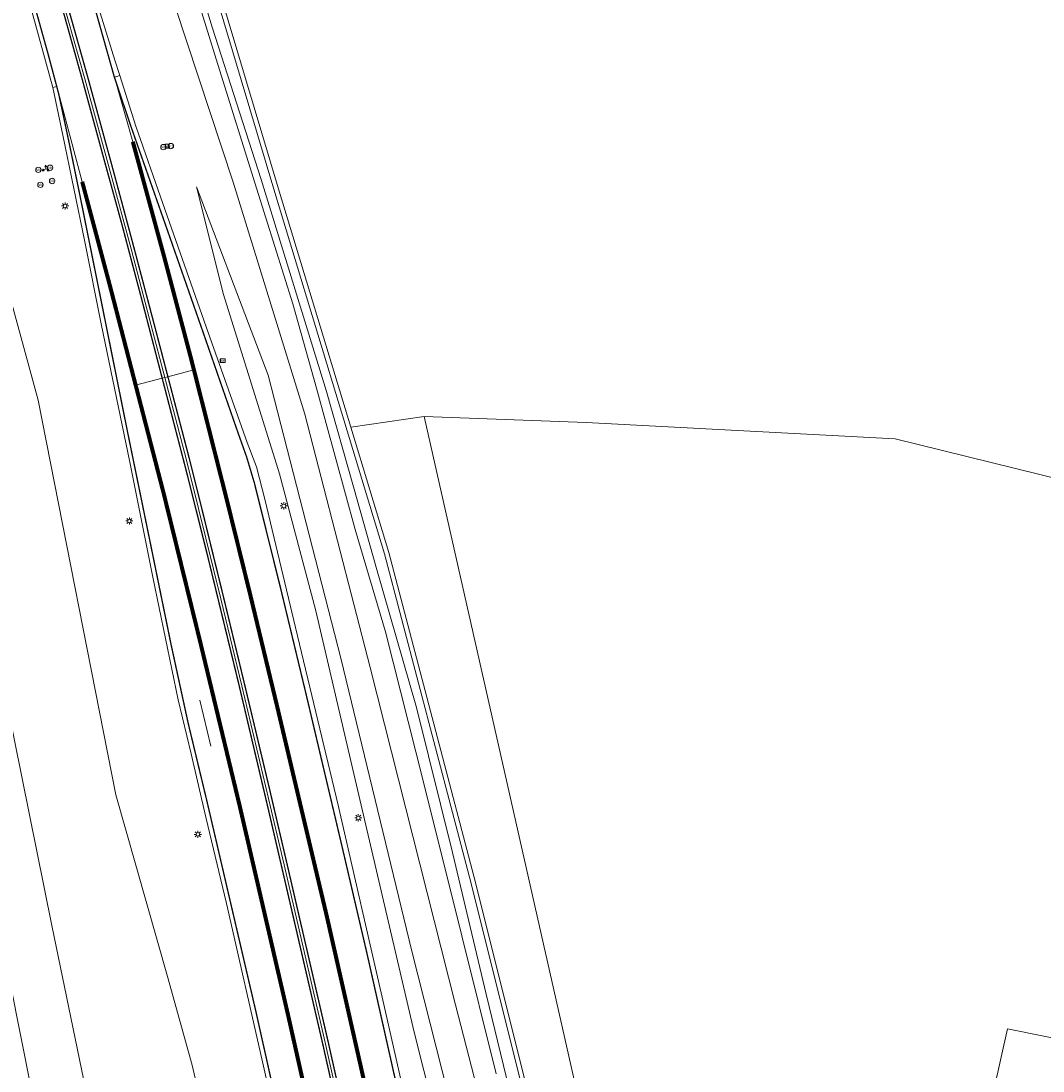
# Model space of a CAD drawing. Header units: metres. Extents: x 168032 to 180145, y 382923 to 399665.
# Tile 110 of 256: x 177784 to 177898, y 387571 to 387688. Entities that reach past the tile are written whole.
import ezdxf
from ezdxf.enums import TextEntityAlignment as Align

# ---------------------------------------------------------------- set-up
doc = ezdxf.new("R2010")
doc.units = ezdxf.units.M
doc.linetypes.add('VW-1-3_STREEP', pattern=[4, 1, -3])
doc.linetypes.add('VW-3-3_STREEP', pattern=[6, 3, -3])
doc.layers.get('0').update_dxf_attribs({"color": 8, "lineweight": 18})
for name, color, linetype, lineweight in [('B-WE-GR-BEPLANTING_CULTUUR_BOSPLANTSOEN-GV', 8, 'Continuous', 18), ('B-WE-GR-BOS_LOOF-GV', 8, 'Continuous', 18), ('B-WE-IE-MEUBILAIR_WEGMEUBILAIR-S', 8, 'Continuous', 25), ('B-WE-IE-MEUBILAIR_WEGMEUBILAIR_PAAL-S', 8, 'Continuous', 18), ('B-WE-IE-MEUBILAIR_WEGMEUBILAIR_VERKEERSBORD-S', 8, 'Continuous', 18), ('B-WE-KL-ET_LS_OV_LICHTMAST-S', 8, 'Continuous', 18), ('B-WE-OG-TERREIN_CULTUURSCHEIDING-GV', 8, 'Continuous', 18), ('B-WE-OG-WATER_SLOOT-GV', 8, 'Continuous', 18), ('B-WE-OG-WEG-GV', 8, 'Continuous', 18), ('B-WE-VH-VERHARDING_ASFALT-GV', 8, 'Continuous', 18), ('B-WE-VW-MARKERING_LANGS_STREEP_13_045-G', 8, 'VW-1-3_STREEP', 50), ('B-WE-VW-MARKERING_LANGS_STREEP_33-G', 8, 'VW-3-3_STREEP', 13), ('B-WE-VW-MARKERING_LANGS_STREEP_DOORGETROKKEN_3X015-G', 8, 'Continuous', 13), ('B-WE-VW-MARKERING_PICTOGRAM-G', 8, 'Continuous', 18)]:
    doc.layers.add(name, color=color, linetype=linetype, lineweight=lineweight)
doc.styles.add('NLCS-ISO', font='NLCS-ISO.ttf')

# ---------------------------------------------------------------- blocks, each defined once
blk = doc.blocks.new('SIE-WEG_VERKEERSBORD_WEGWIJZER-SO')
at = {"linetype": 'ByBlock', "lineweight": 18}
h = blk.add_hatch(color=0, dxfattribs=at)
h.dxf.hatch_style = 1
h.paths.add_polyline_path([(0.5, 1), (0, 2), (-0.5, 1)])
h = blk.add_hatch(color=0, dxfattribs=at)
h.dxf.hatch_style = 1
h.paths.add_polyline_path([(-1.38, -0.22), (-2, -1.15), (-0.88, -1.09)])
h = blk.add_hatch(color=0, dxfattribs=at)
h.dxf.hatch_style = 1
h.paths.add_polyline_path([(1.38, -0.22), (2, -1.15), (0.88, -1.09)])
at = {"color": 0, "linetype": 'ByBlock', "lineweight": 18}
for points in [[(-1.13, -0.65), (0, 0)], [(0, 1), (0, 0)], [(1.13, -0.65), (0, 0)]]:
    blk.add_lwpolyline(points, dxfattribs=at)
for points in [[(0.5, 1), (0, 2), (-0.5, 1)], [(-1.38, -0.22), (-2, -1.15), (-0.88, -1.09)], [(1.38, -0.22), (2, -1.15), (0.88, -1.09)]]:
    blk.add_lwpolyline(points, close=True, dxfattribs=at)
blk = doc.blocks.new('SIE-WEG_VERKEERSBORD-SO')
at = {"color": 0, "linetype": 'ByBlock', "lineweight": 18}
blk.add_lwpolyline([(-1.125, -1.125), (1.125, -1.125), (1.125, 1.125), (-1.125, 1.125)], close=True, dxfattribs=at)
at = {"color": 0, "linetype": 'ByBlock', "lineweight": 18, "style": 'NLCS-ISO'}
blk.add_text('vb', height=1.5, dxfattribs=at).set_placement((0, 0), align=Align.MIDDLE_CENTER)
blk = doc.blocks.new('SKL-ET_OV_LICHTMAST-SO')
at = {"color": 0, "linetype": 'ByBlock', "lineweight": 18}
for points in [[(-1.25, 0), (-2, 0)], [(-1.41, 1.41), (-0.88, 0.88)], [(0, 2), (0, 1.25)], [(0.88, 0.88), (1.41, 1.41)], [(2, 0), (1.25, 0)], [(-1.41, -1.41), (-0.88, -0.88)], [(0, -1.25), (0, -2)], [(0.88, -0.88), (1.41, -1.41)]]:
    blk.add_lwpolyline(points, dxfattribs=at)
blk.add_circle((0, 0), 1, dxfattribs=at)
blk = doc.blocks.new('SIE-WEG_PAAL_HECTOMETERPAAL-SO')
at = {"color": 0, "linetype": 'ByBlock', "lineweight": 18}
blk.add_lwpolyline([(-1.44375, -0.94375), (1.44375, -0.94375), (1.44375, 0.94375), (-1.44375, 0.94375)], close=True, dxfattribs=at)
at = {"color": 0, "linetype": 'ByBlock', "lineweight": 18, "style": 'NLCS-ISO'}
blk.add_text('hm', height=1.5, dxfattribs=at).set_placement((0, 0), align=Align.MIDDLE_CENTER)
at = {"style": 'NLCS-ISO'}
blk.add_attdef('WAARDE', (2.13125, -1.69375), '', height=1.5, dxfattribs=at)
blk = doc.blocks.new('SIE-WEG_PAAL_VERKEERSBORD-SO')
at = {"color": 0, "linetype": 'ByBlock', "lineweight": 18}
blk.add_circle((0, 0), 1.5, dxfattribs=at)
at = {"color": 0, "linetype": 'ByBlock', "lineweight": 18, "style": 'NLCS-ISO'}
blk.add_text('vb', height=1.5, dxfattribs=at).set_placement((0, 0.13), align=Align.MIDDLE_CENTER)

msp = doc.modelspace()

# ---------------------------------------------------------------- linework, layer by layer
at = {"layer": 'B-WE-GR-BEPLANTING_CULTUUR_BOSPLANTSOEN-GV', "flags": 128}
for points in [[(177769.372, 387811.819), (177778.3, 387784.011), (177786.247, 387757.865), (177812.829, 387668.913), (177820.852, 387642.548), (177829.058, 387643.74), (177847.182, 387643.078), (177881.71, 387641.226), (177900.628, 387636.596)], [(177750.277, 387740.862), (177765.388, 387685.508), (177771.384, 387663.541), (177779.052, 387628.193), (177787.404, 387586.838), (177794.273, 387553.658), (177801.057, 387519.671), (177804.045, 387504.231), (177808.196, 387497.272), (177810.07, 387494.855), (177813.787, 387492.34), (177816.021, 387493.308), (177816.69, 387494.367), (177817.17, 387496.267), (177816.684, 387502.817), (177811.36, 387535.515), (177803.093, 387571.242), (177800.358, 387581.153), (177794.563, 387601.455), (177785.887, 387645.552), (177757.624, 387748.982)]]:
    msp.add_lwpolyline(points, dxfattribs=at)
at = {"layer": 'B-WE-GR-BOS_LOOF-GV', "flags": 128}
msp.add_lwpolyline([(177894.29, 387575.291), (177914.035, 387571.298), (177923.084, 387613.011), (177921.138, 387620.002), (177914.508, 387628.289), (177911.438, 387632.165), (177909.933, 387634.47), (177909.134, 387636.07), (177908.751, 387637.888), (177907.375, 387633.553), (177900.628, 387636.596), (177881.71, 387641.226), (177847.182, 387643.078), (177829.058, 387643.74), (177863.071, 387493.324), (177876.471, 387495.604)], close=True, dxfattribs=at)
at = {"layer": 'B-WE-OG-TERREIN_CULTUURSCHEIDING-GV', "flags": 128}
for points in [[(177753.26, 387710.576), (177761.905, 387678.88), (177767.911, 387654.284), (177772.685, 387630.504), (177779.26, 387597.87), (177788.619, 387550.99), (177798.418, 387502.097), (177799.525, 387495.835), (177799.09, 387494.546), (177799.88, 387492.144), (177799.975, 387492.248), (177806.448, 387487.566), (177807.504, 387486.782), (177807.032, 387488.79), (177804.045, 387504.231), (177801.057, 387519.671), (177794.273, 387553.658), (177787.404, 387586.838), (177779.052, 387628.193), (177771.384, 387663.541), (177765.388, 387685.508), (177750.277, 387740.862)], [(177751.77, 387710.262), (177759.007, 387684.366), (177761.308, 387675.575), (177766.187, 387654.548), (177776.438, 387602.195), (177790.359, 387531.991), (177796.926, 387496.307), (177797.409, 387494.49), (177799.09, 387494.546), (177799.525, 387495.835), (177798.418, 387502.097), (177788.619, 387550.99), (177779.26, 387597.87), (177772.685, 387630.504), (177767.911, 387654.284), (177761.905, 387678.88), (177753.26, 387710.576)], [(177863.071, 387493.324), (177829.058, 387643.74), (177820.852, 387642.548), (177825.117, 387628.534), (177834.589, 387592.362), (177844.945, 387551.127)], [(177914.035, 387571.298), (177894.29, 387575.291), (177876.471, 387495.604)]]:
    msp.add_lwpolyline(points, dxfattribs=at)
at = {"layer": 'B-WE-OG-WATER_SLOOT-GV', "flags": 128}
for points in [[(177844.46, 387551.005), (177834.105, 387592.238), (177824.635, 387628.398), (177812.35, 387668.769), (177785.769, 387757.719)], [(177837.108, 387570.253), (177833.279, 387585.675), (177828.995, 387602.855), (177824.741, 387619.657), (177821.353, 387631.112), (177817.032, 387646.909), (177814.373, 387656.333), (177810.333, 387669.162), (177805.993, 387683.088), (177799.936, 387702.595)], [(177799.936, 387702.595), (177805.993, 387683.088), (177810.333, 387669.162), (177814.373, 387656.333), (177817.032, 387646.909), (177821.353, 387631.112), (177824.741, 387619.657), (177828.995, 387602.855), (177833.279, 387585.675), (177837.108, 387570.253)], [(177800.351, 387703.722), (177805.34, 387687.271), (177810.81, 387670.234), (177818.123, 387646.519), (177821.134, 387635.864), (177823.735, 387626.74), (177828.213, 387611.215), (177832.207, 387594.985), (177835.993, 387579.153), (177841.428, 387556.789)], [(177841.428, 387556.789), (177835.993, 387579.153), (177832.207, 387594.985), (177828.213, 387611.215), (177823.735, 387626.74), (177821.134, 387635.864), (177818.123, 387646.519), (177810.81, 387670.234), (177805.34, 387687.271), (177800.351, 387703.722)], [(177797.316, 387701.324), (177807.698, 387669.927), (177815.715, 387644.003), (177822.998, 387615.682), (177832.571, 387577.96), (177841.421, 387543.638)]]:
    msp.add_lwpolyline(points, dxfattribs=at)
at = {"layer": 'B-WE-OG-WEG-GV', "flags": 128}
for points in [[(177844.945, 387551.127), (177834.589, 387592.362), (177825.117, 387628.534), (177820.852, 387642.548), (177812.829, 387668.913), (177786.247, 387757.865)], [(177785.769, 387757.719), (177812.35, 387668.769), (177824.635, 387628.398), (177834.105, 387592.238), (177844.46, 387551.005)], [(177757.624, 387748.982), (177785.887, 387645.552), (177794.563, 387601.455), (177800.358, 387581.153), (177803.093, 387571.242), (177811.36, 387535.515)], [(177841.421, 387543.638), (177832.571, 387577.96), (177822.998, 387615.682), (177815.715, 387644.003), (177807.698, 387669.927), (177797.316, 387701.324)], [(177815.494, 387551.404), (177811.083, 387571.11), (177806.939, 387589.315), (177804.625, 387598.953), (177803.007, 387606.037), (177801.564, 387612.081), (177798.714, 387625.771), (177796.127, 387638.646), (177792.945, 387654.085), (177791.098, 387663.265), (177788.642, 387675.183), (177787.535, 387680.501), (177784.9, 387690.123)], [(177792.829, 387688.868), (177794.465, 387683.562), (177795.006, 387681.865), (177796.809, 387676.207), (177799.813, 387667.562), (177804.668, 387653.746), (177809.268, 387640.843), (177810.313, 387638.094), (177811.264, 387634.357), (177814.659, 387620.137), (177819.448, 387600.284), (177824.542, 387578.019), (177829.955, 387554.163)], [(177835.162, 387554.409), (177827.673, 387583.986), (177819.722, 387616.706), (177811.622, 387648.361), (177803.591, 387669.395), (177806.614, 387657.387), (177812.86, 387637.334), (177816.925, 387622.011), (177821.09, 387604.284), (177827.952, 387574.933), (177835.536, 387544.775)], [(177835.536, 387544.775), (177827.952, 387574.933), (177821.09, 387604.284), (177816.925, 387622.011), (177812.86, 387637.334), (177806.614, 387657.387), (177803.591, 387669.395), (177811.622, 387648.361), (177819.722, 387616.706), (177827.673, 387583.986), (177835.162, 387554.409)]]:
    msp.add_lwpolyline(points, dxfattribs=at)
at = {"layer": 'B-WE-VH-VERHARDING_ASFALT-GV', "flags": 128}
for points in [[(177784.9, 387690.123), (177787.535, 387680.501), (177787.971, 387680.615), (177790.817, 387669.968), (177793.932, 387658.29), (177796.789, 387647.252), (177799.76, 387648.018), (177800.059, 387648.097), (177798.54, 387653.901), (177796.274, 387662.48), (177793.953, 387671.137), (177791.12, 387681.498), (177788.59, 387690.474)], [(177788.59, 387690.474), (177791.12, 387681.498), (177793.953, 387671.137), (177796.274, 387662.48), (177798.54, 387653.901), (177800.059, 387648.097), (177800.397, 387648.187), (177803.305, 387648.958), (177803.004, 387650.146), (177799.934, 387661.762), (177796.476, 387674.447), (177794.415, 387681.654), (177795.006, 387681.865), (177794.465, 387683.562), (177792.829, 387688.868)], [(177829.955, 387554.163), (177824.542, 387578.019), (177819.448, 387600.284), (177814.659, 387620.137), (177811.264, 387634.357), (177810.313, 387638.094), (177809.268, 387640.843), (177804.668, 387653.746), (177799.813, 387667.562), (177796.809, 387676.207), (177795.006, 387681.865), (177794.415, 387681.654), (177796.476, 387674.447), (177799.934, 387661.762), (177803.004, 387650.146), (177803.305, 387648.958), (177806.931, 387634.638), (177809.575, 387623.936), (177812.601, 387611.379), (177815.393, 387599.568), (177818.158, 387587.911), (177821.698, 387572.268), (177825.033, 387557.486)]]:
    msp.add_lwpolyline(points, dxfattribs=at)
for points in [[(177796.789, 387647.252), (177793.932, 387658.29), (177790.817, 387669.968), (177787.971, 387680.615), (177787.535, 387680.501), (177788.642, 387675.183), (177791.098, 387663.265), (177792.945, 387654.085), (177796.127, 387638.646), (177798.714, 387625.771), (177801.564, 387612.081), (177803.007, 387606.037), (177804.625, 387598.953), (177806.939, 387589.315), (177811.083, 387571.11), (177815.494, 387551.404), (177815.987, 387549.187), (177816.495, 387549.305), (177819.815, 387550.079), (177816.707, 387564.027), (177813.859, 387576.729), (177808.441, 387600.143), (177803.973, 387618.698), (177799.948, 387635.05)], [(177803.305, 387648.958), (177800.397, 387648.187), (177800.059, 387648.097), (177802.438, 387639.003), (177803.827, 387633.447), (177806.307, 387623.341), (177808.653, 387613.622), (177811.357, 387602.291), (177813.38, 387593.636), (177817.976, 387573.758), (177820.293, 387563.41), (177822.851, 387551.824), (177823.068, 387550.837), (177823.409, 387550.917), (177826.331, 387551.598), (177825.033, 387557.486), (177821.698, 387572.268), (177818.158, 387587.911), (177815.393, 387599.568), (177812.601, 387611.379), (177809.575, 387623.936), (177806.931, 387634.638)], [(177800.059, 387648.097), (177799.76, 387648.018), (177796.789, 387647.252), (177799.948, 387635.05), (177803.973, 387618.698), (177808.441, 387600.143), (177813.859, 387576.729), (177816.707, 387564.027), (177819.815, 387550.079), (177822.807, 387550.777), (177823.068, 387550.837), (177822.851, 387551.824), (177820.293, 387563.41), (177817.976, 387573.758), (177813.38, 387593.636), (177811.357, 387602.291), (177808.653, 387613.622), (177806.307, 387623.341), (177803.827, 387633.447), (177802.438, 387639.003)]]:
    msp.add_lwpolyline(points, close=True, dxfattribs=at)
at = {"layer": 'B-WE-VW-MARKERING_LANGS_STREEP_13_045-G', "const_width": 0.45, "flags": 128}
for points in [[(177796.476, 387674.447), (177799.934, 387661.762), (177803.004, 387650.146), (177803.305, 387648.958), (177806.931, 387634.638), (177809.575, 387623.936), (177812.601, 387611.379), (177815.393, 387599.568), (177818.158, 387587.911), (177821.698, 387572.268), (177825.033, 387557.486), (177826.331, 387551.598), (177827.851, 387544.703), (177830.359, 387532.946), (177832.778, 387521.312), (177835.187, 387509.554), (177836.722, 387501.807), (177839.763, 387486.041), (177840.105, 387484.18), (177843.183, 387467.459), (177843.39, 387466.329), (177844.744, 387458.489)], [(177826.086, 387520.915), (177820.832, 387545.516), (177819.815, 387550.079), (177816.707, 387564.027), (177813.859, 387576.729), (177808.441, 387600.143), (177803.973, 387618.698), (177799.948, 387635.05), (177796.789, 387647.252), (177793.932, 387658.29), (177790.817, 387669.968)]]:
    msp.add_lwpolyline(points, dxfattribs=at)
at = {"layer": 'B-WE-VW-MARKERING_LANGS_STREEP_33-G', "const_width": 0.15, "flags": 128}
for points in [[(177298.515, 388828.424), (177296.837, 388827.393), (177295.849, 388826.669), (177294.466, 388825.604), (177293.455, 388824.606), (177292.118, 388823.146), (177291.33, 388822.198), (177290.055, 388820.358), (177289.159, 388818.773), (177288.345, 388817.202), (177287.395, 388814.736), (177286.691, 388812.224), (177286.28, 388809.374), (177286.061, 388806.39), (177285.766, 388803.352), (177285.281, 388800.48), (177284.522, 388797.505), (177284.041, 388795.856), (177283.65, 388794.663), (177282.507, 388791.768), (177281.655, 388789.911), (177280.8, 388788.289), (177279.648, 388786.233), (177278.533, 388784.498), (177277.116, 388782.465), (177276.192, 388781.322), (177275.237, 388780.194), (177274.369, 388779.233), (177272.309, 388777.157), (177271.3, 388776.224), (177270.165, 388775.007), (177268.002, 388772.992), (177266.881, 388771.758), (177266.151, 388770.609), (177265.551, 388769.52), (177264.814, 388767.865), (177264.437, 388766.723), (177264.182, 388765.201), (177263.999, 388763.459), (177263.912, 388762.164), (177264.085, 388760.489), (177264.283, 388759.33), (177264.504, 388758.341), (177265.288, 388754.916), (177267.108, 388747.637), (177269.384, 388739.13), (177270.897, 388733.363), (177273.052, 388724.638), (177276.88, 388710.01), (177278.366, 388704.302), (177279.931, 388698.553), (177281.765, 388692.815), (177284.924, 388684.565), (177287.237, 388679.281), (177289.483, 388674.64), (177291.411, 388670.982), (177292.805, 388668.476), (177295.441, 388664.072), (177299.1, 388658.338), (177302.115, 388653.964), (177305.803, 388648.986), (177308.018, 388646.12), (177313.621, 388639.279), (177317.385, 388634.917), (177323.462, 388628.154), (177327.557, 388623.789), (177331.711, 388619.44), (177335.942, 388615.135), (177340.217, 388610.94), (177346.647, 388604.819), (177353.264, 388598.688), (177359.852, 388592.695), (177362.185, 388590.571), (177366.618, 388586.623), (177384.44, 388570.458), (177393.28, 388562.363), (177397.268, 388558.542), (177406.266, 388549.922), (177410.454, 388545.68), (177414.678, 388541.266), (177418.734, 388536.881), (177426.644, 388527.886), (177432.287, 388521.114), (177437.969, 388513.834), (177442.293, 388507.99), (177446.076, 388502.598), (177448.894, 388498.372), (177451.586, 388494.197), (177454.786, 388489.066), (177457.896, 388483.861), (177460.895, 388478.628), (177464.174, 388472.691), (177467.993, 388465.602), (177472.179, 388457.48), (177476.145, 388449.544), (177480.776, 388439.868), (177482.695, 388435.857), (177489.006, 388422.403), (177495.351, 388408.788), (177500.479, 388397.853), (177504.099, 388390.058), (177508.053, 388381.544), (177515.69, 388365.142), (177523.205, 388348.952), (177530.844, 388332.464), (177537.048, 388319.105), (177542.513, 388307.327), (177543.471, 388305.26), (177551.032, 388289.002), (177557.304, 388275.48), (177563.729, 388261.758), (177571.377, 388245.305), (177578.341, 388230.404), (177578.987, 388229.023), (177582.545, 388221.326), (177587.743, 388210.08), (177590.948, 388203.172), (177594.046, 388196.496), (177601.761, 388179.967), (177614.387, 388152.731), (177624.471, 388130.963), (177630.488, 388117.974), (177634.555, 388109.195), (177644.653, 388087.324), (177654.7, 388065.514), (177664.583, 388043.773), (177672.003, 388026.94), (177675.439, 388019.144), (177682.546, 388002.572), (177690.793, 387983.063), (177697.564, 387966.52), (177704.375, 387949.668), (177710.443, 387934.471), (177710.994, 387933.092), (177717.588, 387916.148), (177723.912, 387899.292), (177730.156, 387882.296), (177736.293, 387865.366), (177742.345, 387848.511), (177745.039, 387840.678), (177748.238, 387831.375), (177754.036, 387814.295), (177759.597, 387797.451), (177765.149, 387780.089), (177771.423, 387760.222), (177775.928, 387745.302), (177778.409, 387737.084), (177783.49, 387719.885), (177785.161, 387714.156), (177789.365, 387699.562), (177792.798, 387687.389), (177794.415, 387681.654), (177796.335, 387675.96), (177800.327, 387664.6), (177804.324, 387653.175), (177806.247, 387647.637), (177808.234, 387641.929), (177809.204, 387639.207), (177810.075, 387636.284), (177813.006, 387624.512), (177815.813, 387612.851), (177819.927, 387595.428), (177822.667, 387583.675), (177826.562, 387566.332), (177829.182, 387554.552), (177829.659, 387552.374), (177833.05, 387536.878), (177839.061, 387507.859), (177842.512, 387490.277), (177843.605, 387484.317), (177846.666, 387467.635), (177846.84, 387466.685), (177850.136, 387448.94), (177853.494, 387431.241), (177856.866, 387413.507), (177859.147, 387401.802), (177862.637, 387383.917), (177865.061, 387372.406), (177867.688, 387360.836), (177869.818, 387352.296), (177872.57, 387342.229), (177874.298, 387336.378), (177876.092, 387330.712), (177877.564, 387326.285), (177880.606, 387318.08), (177884.543, 387308.22), (177889.515, 387296.984), (177893.198, 387289.292), (177895.916, 387283.968), (177898.752, 387278.618), (177901.804, 387273.376), (177904.767, 387268.362), (177910.069, 387260.113), (177914.781, 387253.294), (177920.636, 387245.289), (177927.498, 387236.499), (177933.392, 387229.781), (177939.639, 387223.022), (177947.983, 387214.699), (177952.702, 387210.344), (177958.06, 387205.527), (177962.678, 387201.536), (177966.995, 387197.854), (177970.427, 387194.996), (177974.258, 387191.846), (177976.062, 387190.363), (177982.104, 387185.593), (177988.848, 387180.212), (177994.731, 387175.538), (178002.234, 387169.131), (178005.103, 387166.643), (178009.872, 387162.266), (178014.909, 387157.525), (178018.791, 387153.655), (178023.405, 387148.729), (178026.709, 387144.978), (178031.825, 387138.61), (178034.244, 387135.539), (178036.599, 387132.712), (178041.165, 387126.319), (178043.503, 387122.671), (178044.734, 387120.681), (178047.849, 387115.646), (178054.405, 387103.507), (178059.127, 387093.526), (178063.791, 387081.791), (178067.012, 387072.223), (178069.085, 387064.958), (178071.811, 387053.381), (178073.21, 387045.944), (178074.092, 387040.228), (178075.39, 387027.665), (178075.475, 387025.798), (178075.806, 387018.469), (178075.762, 387006.456), (178075.039, 386994.071), (178073.72, 386980.571), (178072.374, 386968.241), (178071.35, 386959.351), (178070.005, 386947.582), (178069.595, 386944.44), (178069.478, 386942.825), (178069.47, 386941.583), (178069.498, 386940.177), (178069.707, 386938.505), (178069.983, 386937.332), (178070.46, 386935.868)], [(177777.504, 387717.675), (177780.859, 387706.123), (177784.128, 387694.569), (177787.014, 387684.206), (177787.971, 387680.615), (177788.192, 387679.783), (177789.431, 387673.962), (177790.633, 387668.089), (177792.363, 387659.509), (177795.93, 387641.796), (177798.324, 387630.122), (177800.745, 387618.286), (177802.663, 387609.459), (177804.784, 387600.646), (177810.199, 387577.397), (177812.8, 387565.748), (177816.13, 387550.992), (177816.495, 387549.305), (177818.649, 387539.358), (177823.604, 387515.798), (177825.049, 387508.475), (177825.911, 387503.499), (177827.084, 387496.672), (177828.187, 387489.452), (177829.005, 387483.747), (177829.648, 387479.254), (177831.05, 387466.843), (177831.852, 387459.75), (177832.348, 387454.719), (177832.742, 387450.723), (177833.556, 387441.485), (177833.984, 387436.232), (177834.381, 387431.396), (177834.753, 387425.344), (177835.189, 387417.462), (177835.616, 387408.145), (177835.829, 387401.25), (177835.937, 387395.205), (177835.887, 387389.006), (177835.554, 387376.624), (177834.953, 387367.256), (177834.24, 387358.395), (177833.389, 387351.795), (177832.859, 387347.692), (177830.706, 387334.816), (177828.08, 387322.95), (177825.701, 387313.227), (177824.118, 387307.85), (177821.336, 387299.035), (177819.48, 387293.607), (177816.141, 387284.512), (177813.479, 387277.621), (177810.444, 387270.435), (177807.269, 387263.468), (177804.157, 387257.346), (177802.875, 387254.826), (177799.084, 387247.723), (177798.918, 387247.411), (177795.529, 387241.492), (177792.123, 387235.748), (177788.71, 387230.194), (177785.109, 387224.634), (177782.193, 387220.249), (177778.85, 387215.466), (177775.337, 387210.49), (177771.023, 387204.559), (177766.034, 387197.862), (177762.151, 387192.774), (177759.121, 387188.825), (177755.362, 387184.023), (177751.219, 387178.825), (177748.175, 387174.924), (177747.269, 387173.763), (177740.148, 387164.832), (177729.733, 387151.787), (177721.57, 387141.326), (177714.727, 387131.983), (177706.292, 387119.91), (177702.24, 387113.729), (177699.274, 387109.171), (177695.753, 387103.453), (177693.43, 387099.465), (177691.785, 387096.346), (177689.708, 387092.214), (177687.925, 387088.022), (177685.312, 387080.996), (177682.253, 387071.069), (177679.88, 387062.327), (177678.47, 387056.26), (177677.184, 387049.759), (177675.648, 387040.573), (177673.846, 387028.802), (177672.797, 387020.924), (177670.912, 387006.922), (177668.949, 386991.914), (177668.864, 386991.351), (177668.136, 386986.148)]]:
    msp.add_lwpolyline(points, dxfattribs=at)
at = {"layer": 'B-WE-VW-MARKERING_LANGS_STREEP_DOORGETROKKEN_3X015-G', "const_width": 0.15, "flags": 128}
for points in [[(177785.556, 387700.202), (177789.067, 387687.68), (177790.811, 387681.446), (177793.033, 387673.289), (177795.274, 387665.138), (177797.467, 387656.844), (177799.76, 387648.018), (177802.485, 387637.532), (177804.802, 387628.302), (177808.299, 387613.932), (177811.569, 387600.079), (177817.699, 387573.652), (177818.645, 387569.429), (177820.888, 387559.325), (177822.807, 387550.777), (177823.009, 387549.873), (177825.306, 387539.191), (177829.666, 387518.553), (177832.35, 387505.365), (177834.45, 387494.723), (177836.101, 387486.103), (177836.482, 387484.039)], [(177788.927, 387690.569), (177791.457, 387681.592), (177794.291, 387671.229), (177796.612, 387662.57), (177798.878, 387653.99), (177800.397, 387648.187), (177802.777, 387639.09), (177804.167, 387633.531), (177806.647, 387623.424), (177808.993, 387613.703), (177811.697, 387602.371), (177813.721, 387593.715), (177818.317, 387573.837), (177820.635, 387563.486), (177823.193, 387551.899), (177823.409, 387550.917), (177825.193, 387542.798), (177827.186, 387533.5), (177830.454, 387517.965), (177832.508, 387507.839), (177834.402, 387498.355), (177836.468, 387487.5), (177837.107, 387484.063)]]:
    msp.add_lwpolyline(points, dxfattribs=at)
at = {"layer": 'B-WE-VW-MARKERING_PICTOGRAM-G', "flags": 128}
for points in [[(177785.556, 387700.202), (177789.067, 387687.68), (177790.811, 387681.446), (177793.033, 387673.289), (177795.274, 387665.138), (177797.467, 387656.844), (177799.76, 387648.018), (177802.485, 387637.532), (177804.802, 387628.302), (177808.299, 387613.932), (177811.569, 387600.079), (177817.699, 387573.652), (177818.645, 387569.429), (177820.888, 387559.325), (177822.807, 387550.777), (177823.009, 387549.873), (177825.306, 387539.191), (177829.666, 387518.553), (177832.35, 387505.365), (177834.45, 387494.723), (177836.101, 387486.103), (177836.482, 387484.039)], [(177789.365, 387699.562), (177792.798, 387687.389), (177794.415, 387681.654), (177796.335, 387675.96), (177800.327, 387664.6), (177804.324, 387653.175), (177806.247, 387647.637), (177808.234, 387641.929), (177809.204, 387639.207), (177810.075, 387636.284), (177813.006, 387624.512), (177815.813, 387612.851), (177819.927, 387595.428), (177822.667, 387583.675), (177826.562, 387566.332), (177829.182, 387554.552), (177829.659, 387552.374), (177833.05, 387536.878), (177839.061, 387507.859), (177842.512, 387490.277), (177843.605, 387484.317)], [(177784.128, 387694.569), (177787.014, 387684.206), (177787.971, 387680.615), (177788.192, 387679.783), (177789.431, 387673.962), (177790.633, 387668.089), (177792.363, 387659.509), (177795.93, 387641.796), (177798.324, 387630.122), (177800.745, 387618.286), (177802.663, 387609.459), (177804.784, 387600.646), (177810.199, 387577.397), (177812.8, 387565.748), (177816.13, 387550.992), (177816.495, 387549.305), (177818.649, 387539.358), (177823.604, 387515.798), (177825.049, 387508.475), (177825.911, 387503.499), (177827.084, 387496.672), (177828.187, 387489.452), (177829.005, 387483.747)], [(177788.927, 387690.569), (177791.457, 387681.592), (177794.291, 387671.229), (177796.612, 387662.57), (177798.878, 387653.99), (177800.397, 387648.187), (177802.777, 387639.09), (177804.167, 387633.531), (177806.647, 387623.424), (177808.993, 387613.703), (177811.697, 387602.371), (177813.721, 387593.715), (177818.317, 387573.837), (177820.635, 387563.486), (177823.193, 387551.899), (177823.409, 387550.917), (177825.193, 387542.798), (177827.186, 387533.5), (177830.454, 387517.965), (177832.508, 387507.839), (177834.402, 387498.355), (177836.468, 387487.5), (177837.107, 387484.063)], [(177796.476, 387674.447), (177799.934, 387661.762), (177803.004, 387650.146), (177803.305, 387648.958), (177806.931, 387634.638), (177809.575, 387623.936), (177812.601, 387611.379), (177815.393, 387599.568), (177818.158, 387587.911), (177821.698, 387572.268), (177825.033, 387557.486), (177826.331, 387551.598), (177827.851, 387544.703), (177830.359, 387532.946), (177832.778, 387521.312), (177835.187, 387509.554), (177836.722, 387501.807), (177839.763, 387486.041), (177840.105, 387484.18)], [(177826.086, 387520.915), (177820.832, 387545.516), (177819.815, 387550.079), (177816.707, 387564.027), (177813.859, 387576.729), (177808.441, 387600.143), (177803.973, 387618.698), (177799.948, 387635.05), (177796.789, 387647.252), (177793.932, 387658.29), (177790.817, 387669.968)], [(177803.952, 387612.039), (177805.181, 387606.891)]]:
    msp.add_lwpolyline(points, dxfattribs=at)

# ---------------------------------------------------------------- block references
at = {"layer": 'B-WE-IE-MEUBILAIR_WEGMEUBILAIR-S', "xscale": 0.2, "yscale": 0.2, "zscale": 0.2}
for name, p in [('SIE-WEG_PAAL_VERKEERSBORD-SO', (177799.901, 387673.849)), ('SIE-WEG_VERKEERSBORD-SO', (177800.31, 387673.937)), ('SIE-WEG_PAAL_VERKEERSBORD-SO', (177800.737, 387673.964)), ('SIE-WEG_PAAL_VERKEERSBORD-SO', (177785.915, 387671.309)), ('SIE-WEG_PAAL_VERKEERSBORD-SO', (177787.227, 387671.541)), ('SIE-WEG_PAAL_VERKEERSBORD-SO', (177786.141, 387669.63)), ('SIE-WEG_PAAL_VERKEERSBORD-SO', (177787.454, 387670.061))]:
    msp.add_blockref(name, p, dxfattribs=at)
at = {"layer": 'B-WE-IE-MEUBILAIR_WEGMEUBILAIR_PAAL-S', "xscale": 0.2, "yscale": 0.2, "zscale": 0.2}
msp.add_blockref('SIE-WEG_PAAL_HECTOMETERPAAL-SO', (177806.526, 387649.976), dxfattribs=at)
at = {"layer": 'B-WE-IE-MEUBILAIR_WEGMEUBILAIR_VERKEERSBORD-S', "xscale": 0.2, "yscale": 0.2, "zscale": 0.2}
msp.add_blockref('SIE-WEG_VERKEERSBORD_WEGWIJZER-SO', (177786.736, 387671.431), dxfattribs=at)
at = {"layer": 'B-WE-KL-ET_LS_OV_LICHTMAST-S', "xscale": 0.2, "yscale": 0.2, "zscale": 0.2}
for p in [(177788.904, 387667.273), (177813.356, 387633.751), (177796.086, 387632.059), (177821.685, 387598.874), (177803.743, 387597.025)]:
    msp.add_blockref('SKL-ET_OV_LICHTMAST-SO', p, dxfattribs=at)

doc.saveas('drawing.dxf')
